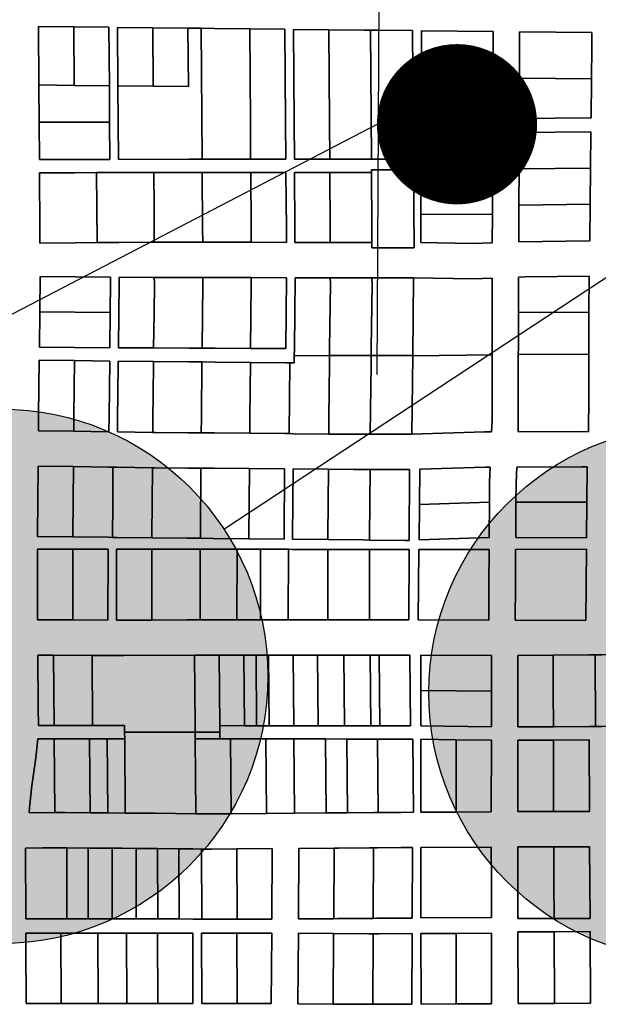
# Model space of a CAD drawing. Header units: feet. Extents: x 1267057 to 1687180, y 157668 to 661817.
# Tile 24 of 157: x 1276738 to 1277821, y 289616 to 291458. Entities that reach past the tile are written whole.
import ezdxf
from ezdxf.enums import TextEntityAlignment as Align

# ---------------------------------------------------------------- set-up
doc = ezdxf.new("R2010")
doc.units = ezdxf.units.FT
doc.header["$MEASUREMENT"] = 0
for name, color, linetype in [('County_Land_Parcels_IDHS_', 247, 'Continuous'), ('Hatch-sign', 9, 'Continuous'), ('SHEET', 4, 'Continuous')]:
    doc.layers.add(name, color=color, linetype=linetype)
doc.styles.get("Standard").update_dxf_attribs({"font": 'font31.shx'})

# ---------------------------------------------------------------- blocks, each defined once
blk = doc.blocks.new('370')
at = {"color": 0, "linetype": 'ByBlock'}
for p, q in [((0, 0.10009), (0, -0.10009)), ((0, 0), (0.06296, 0))]:
    blk.add_line(p, q, dxfattribs=at)

msp = doc.modelspace()

# ---------------------------------------------------------------- hatches: boundary and pattern name
at = {"layer": 'Hatch-sign'}
h = msp.add_hatch(color=256, dxfattribs=at)
h.dxf.hatch_style = 1
edge = h.paths.add_edge_path()
edge.add_arc((1276702.7, 290229.7), 500, 0, 360)
h = msp.add_hatch(color=256, dxfattribs=at)
h.dxf.hatch_style = 1
edge = h.paths.add_edge_path()
edge.add_arc((1278003.9, 290198.6), 500, 0, 360)

# ---------------------------------------------------------------- linework, layer by layer
at = {"layer": 'County_Land_Parcels_IDHS_'}
for points in [[(1276839.7, 291335.2), (1276773.7, 291336), (1276772.9, 291445.4), (1276838.9, 291444.7), (1276839.7, 291335.2)], [(1276774.2, 291266.1), (1276774.6, 291196.6), (1276906.6, 291196.8), (1276906.2, 291266.3), (1276905.7, 291334.5), (1276904.9, 291444), (1276838.9, 291444.7), (1276772.9, 291445.4), (1276773.7, 291336), (1276774.2, 291266.1)], [(1276905.7, 291334.5), (1276839.7, 291335.2), (1276838.9, 291444.7), (1276904.9, 291444), (1276905.7, 291334.5)], [(1276987.7, 291333.6), (1276921.7, 291334.3), (1276920.9, 291443.8), (1276986.9, 291443.1), (1276987.7, 291333.6)], [(1276922.2, 291266.3), (1276922.6, 291196.8), (1277054.7, 291196.9), (1277079.4, 291196.9), (1277104.2, 291196.9), (1277170.2, 291197), (1277236.2, 291197.1), (1277235.7, 291266.6), (1277234.4, 291440.3), (1277168.4, 291441.1), (1277102.4, 291441.8), (1277077.7, 291442.1), (1277052.9, 291442.3), (1276986.9, 291443.1), (1276920.9, 291443.8), (1276921.7, 291334.3), (1276922.2, 291266.3)], [(1277079.4, 291196.9), (1277054.7, 291196.9), (1276922.6, 291196.8), (1276922.2, 291266.3), (1276921.7, 291334.3), (1276987.7, 291333.6), (1277053.7, 291332.9), (1277052.9, 291442.3), (1277077.7, 291442.1), (1277079.4, 291196.9)], [(1276987.7, 291333.6), (1276986.9, 291443.1), (1277052.9, 291442.3), (1277053.7, 291332.9), (1276987.7, 291333.6)], [(1277170.2, 291197), (1277104.2, 291196.9), (1277079.4, 291196.9), (1277077.7, 291442.1), (1277102.4, 291441.8), (1277168.4, 291441.1), (1277169.7, 291266.5), (1277170.2, 291197)], [(1277170.2, 291197), (1277169.7, 291266.5), (1277168.4, 291441.1), (1277234.4, 291440.3), (1277235.7, 291266.6), (1277236.2, 291197.1), (1277170.2, 291197)], [(1277318.2, 291197.2), (1277252.2, 291197.1), (1277251.7, 291266.6), (1277250.4, 291440.1), (1277316.4, 291439.4), (1277317.7, 291266.7), (1277318.2, 291197.2)], [(1277251.7, 291266.6), (1277252.2, 291197.1), (1277318.2, 291197.2), (1277384.2, 291197.2), (1277396.2, 291197.2), (1277408.1, 291197.2), (1277475.1, 291197.3), (1277473.4, 291437.7), (1277408.8, 291438.4), (1277406.5, 291438.4), (1277394.5, 291438.5), (1277382.5, 291438.7), (1277316.4, 291439.4), (1277250.4, 291440.1), (1277251.7, 291266.6)], [(1277396.2, 291197.2), (1277384.2, 291197.2), (1277318.2, 291197.2), (1277317.7, 291266.7), (1277316.4, 291439.4), (1277382.5, 291438.7), (1277394.5, 291438.5), (1277396.2, 291197.2)], [(1277396.2, 291197.2), (1277394.5, 291438.5), (1277406.5, 291438.4), (1277408.8, 291438.4), (1277473.4, 291437.7), (1277475.1, 291197.3), (1277408.1, 291197.2), (1277396.2, 291197.2)], [(1277489.3, 291205.3), (1277489.1, 291147.3), (1277488.9, 291094.3), (1277488.7, 291041), (1277585.2, 291039.5), (1277622.7, 291040.9), (1277622.9, 291093.8), (1277623.1, 291145.8), (1277623.4, 291203.8), (1277623.6, 291261.8), (1277623.9, 291319.4), (1277623.9, 291319.8), (1277624.1, 291377.8), (1277624.3, 291436), (1277490.3, 291437.5), (1277490, 291379.2), (1277489.8, 291321.3), (1277489.6, 291263.3), (1277489.3, 291205.3)], [(1277624.1, 291377.8), (1277490, 291379.2), (1277490.3, 291437.5), (1277624.3, 291436), (1277624.1, 291377.8)], [(1277673.4, 291348.8), (1277673.1, 291273.5), (1277740.4, 291274.1), (1277807.6, 291274.6), (1277808.4, 291347.3), (1277809, 291407.9), (1277809.3, 291434), (1277673.8, 291435.5), (1277673.7, 291409.4), (1277673.4, 291348.8)], [(1277808.4, 291347.3), (1277740.9, 291348.1), (1277673.4, 291348.8), (1277673.7, 291409.4), (1277673.8, 291435.5), (1277809.3, 291434), (1277809, 291407.9), (1277808.4, 291347.3)], [(1277623.9, 291319.8), (1277489.8, 291321.3), (1277490, 291379.2), (1277624.1, 291377.8), (1277623.9, 291319.8)], [(1277673.4, 291348.8), (1277740.9, 291348.1), (1277808.4, 291347.3), (1277807.6, 291274.6), (1277740.4, 291274.1), (1277673.1, 291273.5), (1277673.4, 291348.8)], [(1276906.2, 291266.3), (1276840.2, 291266.2), (1276774.2, 291266.1), (1276773.7, 291336), (1276839.7, 291335.2), (1276905.7, 291334.5), (1276906.2, 291266.3)], [(1277623.6, 291261.8), (1277489.6, 291263.3), (1277489.8, 291321.3), (1277623.9, 291319.8), (1277623.9, 291319.4), (1277623.6, 291261.8)], [(1276774.2, 291266.1), (1276840.2, 291266.2), (1276906.2, 291266.3), (1276906.6, 291196.8), (1276774.6, 291196.6), (1276774.2, 291266.1)], [(1277623.4, 291203.8), (1277489.3, 291205.3), (1277489.6, 291263.3), (1277623.6, 291261.8), (1277623.4, 291203.8)], [(1277806.7, 291180.6), (1277807.4, 291248.1), (1277673, 291246.9), (1277672.7, 291178.9), (1277672.4, 291110.8), (1277672.2, 291042.7), (1277805.3, 291044.2), (1277806, 291113.1), (1277806.7, 291180.6)], [(1277806.7, 291180.6), (1277672.7, 291178.9), (1277673, 291246.9), (1277807.4, 291248.1), (1277806.7, 291180.6)], [(1277623.1, 291145.8), (1277489.1, 291147.3), (1277489.3, 291205.3), (1277623.4, 291203.8), (1277623.1, 291145.8)], [(1277237.2, 291041.4), (1277237.1, 291067.6), (1277236.3, 291172.3), (1277170.3, 291172.2), (1277104.3, 291172.2), (1277079.6, 291172.1), (1277054.8, 291172.1), (1276988.8, 291172.1), (1276922.8, 291172), (1276914.8, 291172), (1276906.8, 291172), (1276881.8, 291172), (1276840.8, 291171.9), (1276774.8, 291171.9), (1276775.6, 291065), (1276775.7, 291040.2), (1276841.7, 291040.7), (1276882.7, 291041), (1276907.7, 291041.2), (1276915.7, 291041.3), (1276923.7, 291041.3), (1276989.7, 291041.8), (1277004.3, 291042), (1277055.7, 291041.8), (1277080.4, 291041.8), (1277105.2, 291041.7), (1277171.2, 291041.6), (1277237.2, 291041.4)], [(1276882.7, 291041), (1276841.7, 291040.7), (1276775.7, 291040.2), (1276775.6, 291065), (1276774.8, 291171.9), (1276840.8, 291171.9), (1276881.8, 291172), (1276882.7, 291041)], [(1276989.7, 291041.8), (1276923.7, 291041.3), (1276915.7, 291041.3), (1276907.7, 291041.2), (1276882.7, 291041), (1276881.8, 291172), (1276906.8, 291172), (1276914.8, 291172), (1276922.8, 291172), (1276988.8, 291172.1), (1276989.3, 291106.8), (1276989.6, 291066.2), (1276989.7, 291041.8)], [(1277080.4, 291041.8), (1277055.7, 291041.8), (1277004.3, 291042), (1276989.7, 291041.8), (1276989.6, 291066.2), (1276989.3, 291106.8), (1276988.8, 291172.1), (1277054.8, 291172.1), (1277079.6, 291172.1), (1277080.3, 291066.7), (1277080.4, 291041.8)], [(1277171.2, 291041.6), (1277105.2, 291041.7), (1277080.4, 291041.8), (1277080.3, 291066.7), (1277079.6, 291172.1), (1277104.3, 291172.2), (1277170.3, 291172.2), (1277171.1, 291067.2), (1277171.2, 291041.6)], [(1277171.2, 291041.6), (1277171.1, 291067.2), (1277170.3, 291172.2), (1277236.3, 291172.3), (1277237.1, 291067.6), (1277237.2, 291041.4), (1277171.2, 291041.6)], [(1277476.2, 291031.1), (1277475.2, 291177.5), (1277408.2, 291177.4), (1277396.3, 291177.4), (1277396.3, 291172.4), (1277384.3, 291172.4), (1277318.3, 291172.4), (1277252.3, 291172.3), (1277253.1, 291067.7), (1277253.2, 291041.4), (1277319.2, 291041.2), (1277383.1, 291041), (1277385.2, 291041), (1277397.2, 291041.1), (1277397.2, 291031.1), (1277409.2, 291031.1), (1277476.2, 291031.1)], [(1277319.2, 291041.2), (1277253.2, 291041.4), (1277253.1, 291067.7), (1277252.3, 291172.3), (1277318.3, 291172.4), (1277319.1, 291068), (1277319.2, 291041.2)], [(1277397.2, 291041.1), (1277385.2, 291041), (1277383.1, 291041), (1277319.2, 291041.2), (1277319.1, 291068), (1277318.3, 291172.4), (1277384.3, 291172.4), (1277396.3, 291172.4), (1277397.1, 291068.4), (1277397.2, 291041.1)], [(1277397.2, 291041.1), (1277397.1, 291068.4), (1277396.3, 291172.4), (1277396.3, 291177.4), (1277408.2, 291177.4), (1277475.2, 291177.5), (1277476.2, 291031.1), (1277409.2, 291031.1), (1277397.2, 291031.1), (1277397.2, 291041.1)], [(1277806, 291113.1), (1277672.4, 291110.8), (1277672.7, 291178.9), (1277806.7, 291180.6), (1277806, 291113.1)], [(1277622.9, 291093.8), (1277488.9, 291094.3), (1277489.1, 291147.3), (1277623.1, 291145.8), (1277622.9, 291093.8)], [(1277672.4, 291110.8), (1277806, 291113.1), (1277805.3, 291044.2), (1277672.2, 291042.7), (1277672.4, 291110.8)], [(1277488.9, 291094.3), (1277622.9, 291093.8), (1277622.7, 291040.9), (1277585.2, 291039.5), (1277488.7, 291041), (1277488.9, 291094.3)], [(1276908, 290967.1), (1276907.9, 290976.3), (1276842, 290977), (1276776.1, 290977.6), (1276775.4, 290911.6), (1276774.6, 290845.6), (1276840.6, 290845), (1276906.6, 290844.3), (1276907.3, 290910.3), (1276908, 290967.1)], [(1276907.3, 290910.3), (1276841.4, 290911), (1276775.4, 290911.6), (1276776.1, 290977.6), (1276842, 290977), (1276907.9, 290976.3), (1276908, 290967.1), (1276907.3, 290910.3)], [(1277622.3, 290955.8), (1277622.4, 290974.8), (1277585.9, 290973.5), (1277475.4, 290975.2), (1277409.4, 290975.1), (1277397.4, 290975.1), (1277385.4, 290975), (1277383.1, 290975), (1277319.4, 290975.2), (1277253.6, 290975.4), (1277252.1, 290842.9), (1277252, 290829.4), (1277251.8, 290816), (1277243.8, 290816.1), (1277235.8, 290816.2), (1277169.8, 290816.8), (1277103.8, 290817.5), (1277079.1, 290817.8), (1277054.3, 290818), (1276988.3, 290818.7), (1276922.3, 290819.4), (1276921.6, 290752.8), (1276921.2, 290716.2), (1276920.9, 290686.8), (1276986.9, 290685.9), (1276991.8, 290685.9), (1277052.9, 290685.3), (1277077.7, 290685.1), (1277102.4, 290684.9), (1277168.4, 290684.3), (1277234.4, 290683.7), (1277242.4, 290683.6), (1277250.4, 290683.5), (1277316.4, 290682.9), (1277363.4, 290682.5), (1277382.4, 290682.5), (1277394.3, 290682.5), (1277406.3, 290682.5), (1277469.6, 290682.5), (1277472.3, 290682.6), (1277608, 290687), (1277621.3, 290687.1), (1277622.1, 290707.4), (1277622.2, 290830.9), (1277622.3, 290955.8)], [(1276988.6, 290843.9), (1276922.6, 290844.1), (1276923.3, 290908.4), (1276924, 290965.1), (1276923.9, 290976.1), (1276989.9, 290976), (1276990, 290964.9), (1276989.3, 290908.5), (1276988.6, 290843.9)], [(1276989.9, 290976), (1276923.9, 290976.1), (1276924, 290965.1), (1276923.3, 290908.4), (1276922.6, 290844.1), (1276988.6, 290843.9), (1277054.6, 290843.6), (1277079.4, 290843.5), (1277104.1, 290843.4), (1277170.1, 290843.1), (1277236.1, 290842.8), (1277237.6, 290975.4), (1277171.4, 290975.6), (1277105.4, 290975.7), (1277080.7, 290975.8), (1277055.9, 290975.8), (1277004.5, 290976), (1276989.9, 290976)], [(1277079.4, 290843.5), (1277054.6, 290843.6), (1276988.6, 290843.9), (1276989.3, 290908.5), (1276990, 290964.9), (1276989.9, 290976), (1277004.5, 290976), (1277055.9, 290975.8), (1277080.7, 290975.8), (1277080.7, 290964.6), (1277079.4, 290843.5)], [(1277170.1, 290843.1), (1277104.1, 290843.4), (1277079.4, 290843.5), (1277080.7, 290964.6), (1277080.7, 290975.8), (1277105.4, 290975.7), (1277171.4, 290975.6), (1277171.5, 290964.2), (1277170.1, 290843.1)], [(1277170.1, 290843.1), (1277171.5, 290964.2), (1277171.4, 290975.6), (1277237.6, 290975.4), (1277236.1, 290842.8), (1277170.1, 290843.1)], [(1277318, 290829.5), (1277252, 290829.4), (1277252.1, 290842.9), (1277253.6, 290975.4), (1277319.4, 290975.2), (1277319.5, 290963.7), (1277318.1, 290843), (1277318, 290829.5)], [(1277396, 290829.6), (1277318, 290829.5), (1277318.1, 290843), (1277319.5, 290963.7), (1277319.4, 290975.2), (1277383.1, 290975), (1277385.4, 290975), (1277397.4, 290975.1), (1277397.5, 290963.4), (1277396.1, 290843.1), (1277396, 290829.6)], [(1277473.9, 290829.7), (1277407.9, 290829.6), (1277396, 290829.6), (1277396.1, 290843.1), (1277397.5, 290963.4), (1277397.4, 290975.1), (1277409.4, 290975.1), (1277475.4, 290975.2), (1277473.9, 290829.7)], [(1277622.2, 290830.9), (1277473.9, 290828.9), (1277473.9, 290829.7), (1277475.4, 290975.2), (1277585.9, 290973.5), (1277622.4, 290974.8), (1277622.3, 290955.8), (1277622.2, 290830.9)], [(1277803.6, 290910.7), (1277803.9, 290978.4), (1277684.3, 290977.1), (1277671.9, 290976.6), (1277671.6, 290910.3), (1277671.4, 290844.3), (1277671.3, 290831.9), (1277671.3, 290819.5), (1277671.1, 290753.5), (1277670.8, 290687.1), (1277789.7, 290687.4), (1277802.8, 290687.2), (1277803.1, 290754), (1277803.3, 290820), (1277803.3, 290832.3), (1277803.4, 290844.7), (1277803.6, 290910.7)], [(1277803.6, 290910.7), (1277671.6, 290910.3), (1277671.9, 290976.6), (1277684.3, 290977.1), (1277803.9, 290978.4), (1277803.6, 290910.7)], [(1276775.4, 290911.6), (1276841.4, 290911), (1276907.3, 290910.3), (1276906.6, 290844.3), (1276840.6, 290845), (1276774.6, 290845.6), (1276775.4, 290911.6)], [(1277803.3, 290832.3), (1277671.3, 290831.9), (1277671.4, 290844.3), (1277671.6, 290910.3), (1277803.6, 290910.7), (1277803.4, 290844.7), (1277803.3, 290832.3)], [(1277789.7, 290687.4), (1277670.8, 290687.1), (1277671.1, 290753.5), (1277671.3, 290819.5), (1277671.3, 290831.9), (1277803.3, 290832.3), (1277803.3, 290820), (1277803.1, 290754), (1277802.8, 290687.2), (1277789.7, 290687.4)], [(1276838.9, 290688), (1276772.9, 290688.9), (1276773.2, 290717.6), (1276774.3, 290820.9), (1276840.3, 290820.2), (1276839.2, 290717), (1276838.9, 290688)], [(1276906.3, 290819.5), (1276840.3, 290820.2), (1276774.3, 290820.9), (1276773.2, 290717.6), (1276772.9, 290688.9), (1276838.9, 290688), (1276904.9, 290687.1), (1276905.2, 290716.4), (1276906.3, 290819.5)], [(1276838.9, 290688), (1276839.2, 290717), (1276840.3, 290820.2), (1276906.3, 290819.5), (1276905.2, 290716.4), (1276904.9, 290687.1), (1276838.9, 290688)], [(1276986.9, 290685.9), (1276920.9, 290686.8), (1276921.2, 290716.2), (1276921.6, 290752.8), (1276922.3, 290819.4), (1276988.3, 290818.7), (1276987.6, 290752.4), (1276987.2, 290715.6), (1276986.9, 290685.9)], [(1277077.7, 290685.1), (1277052.9, 290685.3), (1276991.8, 290685.9), (1276986.9, 290685.9), (1276987.2, 290715.6), (1276987.6, 290752.4), (1276988.3, 290818.7), (1277054.3, 290818), (1277079.1, 290817.8), (1277077.9, 290714.7), (1277077.7, 290685.1)], [(1277168.4, 290684.3), (1277102.4, 290684.9), (1277077.7, 290685.1), (1277077.9, 290714.7), (1277079.1, 290817.8), (1277103.8, 290817.5), (1277169.8, 290816.8), (1277168.7, 290713.8), (1277168.4, 290684.3)], [(1277242.4, 290683.6), (1277234.4, 290683.7), (1277168.4, 290684.3), (1277168.7, 290713.8), (1277169.8, 290816.8), (1277235.8, 290816.2), (1277243.8, 290816.1), (1277242.4, 290683.6)], [(1277316.4, 290682.9), (1277250.4, 290683.5), (1277242.4, 290683.6), (1277243.8, 290816.1), (1277251.8, 290816), (1277252, 290829.4), (1277318, 290829.5), (1277317.8, 290815.3), (1277316.7, 290712.3), (1277316.4, 290682.9)], [(1277394.3, 290682.5), (1277382.4, 290682.5), (1277363.4, 290682.5), (1277316.4, 290682.9), (1277316.7, 290712.3), (1277317.8, 290815.3), (1277318, 290829.5), (1277396, 290829.6), (1277395.8, 290814.5), (1277394.3, 290682.5)], [(1277473.9, 290828.9), (1277472.3, 290682.6), (1277469.6, 290682.5), (1277406.3, 290682.5), (1277394.3, 290682.5), (1277395.8, 290814.5), (1277396, 290829.6), (1277407.9, 290829.6), (1277473.9, 290829.7), (1277473.9, 290828.9)], [(1277472.3, 290682.6), (1277473.9, 290828.9), (1277622.2, 290830.9), (1277622.1, 290707.4), (1277621.3, 290687.1), (1277608, 290687), (1277472.3, 290682.6)], [(1276837.3, 290490.2), (1276771.3, 290490.9), (1276771.3, 290494.1), (1276772.4, 290622.9), (1276838.4, 290622), (1276837.3, 290493.8), (1276837.3, 290490.2)], [(1277232.8, 290491.9), (1277233.9, 290617.7), (1277167.9, 290618.3), (1277101.9, 290618.9), (1277077.1, 290619.1), (1277052.4, 290619.3), (1276991, 290619.9), (1276986.4, 290619.9), (1276920.4, 290620.8), (1276912.4, 290620.9), (1276904.4, 290621.1), (1276838.4, 290622), (1276772.4, 290622.9), (1276771.3, 290494.1), (1276771.3, 290490.9), (1276837.3, 290490.2), (1276903.3, 290489.6), (1276911.3, 290489.5), (1276919.3, 290489.4), (1276985.3, 290488.7), (1277051.3, 290488), (1277076.1, 290487.8), (1277100.8, 290487.5), (1277166.8, 290486.8), (1277232.8, 290486.2), (1277232.8, 290491.9)], [(1276911.3, 290489.5), (1276903.3, 290489.6), (1276837.3, 290490.2), (1276837.3, 290493.8), (1276838.4, 290622), (1276904.4, 290621.1), (1276912.4, 290620.9), (1276911.9, 290555), (1276911.3, 290489.5)], [(1276985.3, 290488.7), (1276919.3, 290489.4), (1276911.3, 290489.5), (1276911.9, 290555), (1276912.4, 290620.9), (1276920.4, 290620.8), (1276986.4, 290619.9), (1276985.8, 290554.5), (1276985.3, 290493.1), (1276985.3, 290488.7)], [(1277076.1, 290487.8), (1277051.3, 290488), (1276985.3, 290488.7), (1276985.3, 290493.1), (1276985.8, 290554.5), (1276986.4, 290619.9), (1276991, 290619.9), (1277052.4, 290619.3), (1277077.1, 290619.1), (1277076.1, 290492.6), (1277076.1, 290487.8)], [(1277166.8, 290486.8), (1277100.8, 290487.5), (1277076.1, 290487.8), (1277076.1, 290492.6), (1277077.1, 290619.1), (1277101.9, 290618.9), (1277167.9, 290618.3), (1277166.8, 290492.2), (1277166.8, 290486.8)], [(1277166.8, 290486.8), (1277166.8, 290492.2), (1277167.9, 290618.3), (1277233.9, 290617.7), (1277232.8, 290491.9), (1277232.8, 290486.2), (1277166.8, 290486.8)], [(1277314.8, 290485.3), (1277248.8, 290486), (1277248.8, 290491.8), (1277249.9, 290617.5), (1277315.9, 290617), (1277314.8, 290491.5), (1277314.8, 290485.3)], [(1277467.3, 290483.8), (1277467.9, 290616.5), (1277459.9, 290616.5), (1277393.9, 290616.5), (1277381.9, 290616.5), (1277363.1, 290616.5), (1277315.9, 290617), (1277249.9, 290617.5), (1277248.8, 290491.8), (1277248.8, 290486), (1277314.8, 290485.3), (1277380.8, 290484.7), (1277392.8, 290484.5), (1277459.3, 290483.9), (1277467.3, 290483.8)], [(1277392.8, 290484.5), (1277380.8, 290484.7), (1277314.8, 290485.3), (1277314.8, 290491.5), (1277315.9, 290617), (1277363.1, 290616.5), (1277381.9, 290616.5), (1277393.9, 290616.5), (1277392.8, 290491.1), (1277392.8, 290484.5)], [(1277392.8, 290484.5), (1277392.8, 290491.1), (1277393.9, 290616.5), (1277459.9, 290616.5), (1277467.9, 290616.5), (1277467.3, 290483.8), (1277459.3, 290483.9), (1277392.8, 290484.5)], [(1277617.6, 290592.6), (1277618.7, 290621.1), (1277609.1, 290621), (1277486.8, 290617.1), (1277486.1, 290551.1), (1277485.5, 290485.1), (1277617, 290489.1), (1277617.4, 290555.1), (1277617.6, 290592.6)], [(1277617.4, 290555.1), (1277486.1, 290551.1), (1277486.8, 290617.1), (1277609.1, 290621), (1277618.7, 290621.1), (1277617.6, 290592.6), (1277617.4, 290555.1)], [(1277668.3, 290621.1), (1277667.1, 290591.4), (1277666.9, 290555.2), (1277666.5, 290489.2), (1277799, 290488.5), (1277799.6, 290555.3), (1277800.3, 290621.3), (1277789.5, 290621.4), (1277668.3, 290621.1)], [(1277799.6, 290555.3), (1277666.9, 290555.2), (1277667.1, 290591.4), (1277668.3, 290621.1), (1277789.5, 290621.4), (1277800.3, 290621.3), (1277799.6, 290555.3)], [(1277486.1, 290551.1), (1277617.4, 290555.1), (1277617, 290489.1), (1277485.5, 290485.1), (1277486.1, 290551.1)], [(1277666.9, 290555.2), (1277799.6, 290555.3), (1277799, 290488.5), (1277666.5, 290489.2), (1277666.9, 290555.2)], [(1276837.1, 290334.9), (1276771.1, 290335.4), (1276771.3, 290467.4), (1276837.3, 290467.4), (1276837.1, 290334.9)], [(1276837.3, 290467.4), (1276771.3, 290467.4), (1276771.1, 290335.4), (1276837.1, 290334.9), (1276903.1, 290334.4), (1276903.3, 290467.3), (1276837.3, 290467.4)], [(1276837.1, 290334.9), (1276837.3, 290467.4), (1276903.3, 290467.3), (1276903.1, 290334.4), (1276837.1, 290334.9)], [(1276985.1, 290334.6), (1276919.1, 290334.4), (1276919.3, 290467.3), (1276985.3, 290467.3), (1276985.1, 290334.6)], [(1277466.6, 290334.9), (1277467.2, 290467), (1277459.2, 290467), (1277392.8, 290467.1), (1277380.8, 290467.1), (1277314.8, 290467.1), (1277248.8, 290467.1), (1277240.8, 290467.2), (1277232.8, 290467.2), (1277188.8, 290467.2), (1277166.8, 290467.2), (1277144.8, 290467.2), (1277100.8, 290467.2), (1277076, 290467.2), (1277051.3, 290467.3), (1276985.3, 290467.3), (1276919.3, 290467.3), (1276919.1, 290334.4), (1276985.1, 290334.6), (1277051.1, 290334.9), (1277075.9, 290334.9), (1277100.6, 290335), (1277144.6, 290335.2), (1277166.6, 290335.3), (1277188.6, 290335.3), (1277215.1, 290335.4), (1277232.6, 290335.4), (1277240.6, 290335.4), (1277248.6, 290335.4), (1277314.6, 290335.2), (1277380.6, 290335.1), (1277392.6, 290335.1), (1277458.6, 290334.9), (1277466.6, 290334.9)], [(1277075.9, 290334.9), (1277051.1, 290334.9), (1276985.1, 290334.6), (1276985.3, 290467.3), (1277051.3, 290467.3), (1277076, 290467.2), (1277075.9, 290334.9)], [(1277144.6, 290335.2), (1277100.6, 290335), (1277075.9, 290334.9), (1277076, 290467.2), (1277100.8, 290467.2), (1277144.8, 290467.2), (1277144.6, 290335.2)], [(1277188.6, 290335.3), (1277166.6, 290335.3), (1277144.6, 290335.2), (1277144.8, 290467.2), (1277166.8, 290467.2), (1277188.8, 290467.2), (1277188.6, 290335.3)], [(1277240.6, 290335.4), (1277232.6, 290335.4), (1277215.1, 290335.4), (1277188.6, 290335.3), (1277188.8, 290467.2), (1277232.8, 290467.2), (1277240.8, 290467.2), (1277240.6, 290335.4)], [(1277314.6, 290335.2), (1277248.6, 290335.4), (1277240.6, 290335.4), (1277240.8, 290467.2), (1277248.8, 290467.1), (1277314.8, 290467.1), (1277314.6, 290335.2)], [(1277392.6, 290335.1), (1277380.6, 290335.1), (1277314.6, 290335.2), (1277314.8, 290467.1), (1277380.8, 290467.1), (1277392.8, 290467.1), (1277392.6, 290335.1)], [(1277392.6, 290335.1), (1277392.8, 290467.1), (1277459.2, 290467), (1277467.2, 290467), (1277466.6, 290334.9), (1277458.6, 290334.9), (1277392.6, 290335.1)], [(1277616, 290334.6), (1277484, 290334.9), (1277484.6, 290400.9), (1277485.3, 290466.9), (1277616.8, 290466.6), (1277616.4, 290400.6), (1277616, 290334.6)], [(1277616.4, 290400.6), (1277616.8, 290466.6), (1277485.3, 290466.9), (1277484.6, 290400.9), (1277484, 290334.9), (1277616, 290334.6), (1277616.4, 290400.6)], [(1277797.5, 290333.7), (1277665.5, 290334.5), (1277665.9, 290400.5), (1277666.3, 290466.5), (1277798.8, 290467.7), (1277798.1, 290401.7), (1277797.5, 290333.7)], [(1277798.1, 290401.7), (1277798.8, 290467.7), (1277666.3, 290466.5), (1277665.9, 290400.5), (1277665.5, 290334.5), (1277797.5, 290333.7), (1277798.1, 290401.7)], [(1277475.2, 289975.2), (1277473.9, 290112.2), (1277407.9, 290112.2), (1277399.7, 290112.2), (1277350.2, 290112.2), (1277310.2, 290112.3), (1277251.2, 290112.3), (1277198.4, 290112.3), (1277132.4, 290112.4), (1277112.6, 290112.4), (1277112.5, 290124.8), (1277112.4, 290137.2), (1277158.6, 290137.1), (1277204.8, 290137.1), (1277251, 290137.1), (1277296.5, 290137), (1277346, 290137), (1277395.5, 290137), (1277403.7, 290137), (1277412, 290136.9), (1277469.7, 290136.9), (1277468.5, 290268.9), (1277410.8, 290269), (1277402.5, 290269.1), (1277394.3, 290269.1), (1277344.8, 290269.2), (1277295.3, 290269.3), (1277249.8, 290269.4), (1277215.1, 290269.4), (1277203.6, 290269.4), (1277157.4, 290269.2), (1277111.2, 290269.1), (1277065, 290268.9), (1276933, 290268.4), (1276904.1, 290268.3), (1276873.2, 290268.6), (1276801, 290269.2), (1276771.7, 290269.4), (1276772.7, 290170.9), (1276772.9, 290137.4), (1276802.2, 290137.4), (1276874.4, 290137.3), (1276934.2, 290137.3), (1276934.3, 290124.9), (1276934.4, 290112.5), (1276901.4, 290112.6), (1276868.4, 290112.6), (1276802.4, 290112.6), (1276771.7, 290112.7), (1276768.1, 290077), (1276760.3, 290024.6), (1276756, 289984.1), (1276755.6, 289974), (1276803.6, 289974.4), (1276822.9, 289974.6), (1276869.6, 289974.2), (1276902.6, 289973.9), (1276935.6, 289973.6), (1276991.2, 289973.2), (1277067.6, 289972.5), (1277097.1, 289972.3), (1277133.6, 289972.5), (1277199.6, 289973.1), (1277252.4, 289973.5), (1277311.4, 289973.9), (1277351.4, 289974.2), (1277400.9, 289974.6), (1277409.2, 289974.7), (1277451.5, 289975), (1277475.2, 289975.2)], [(1276802.2, 290137.4), (1276772.9, 290137.4), (1276772.7, 290170.9), (1276771.7, 290269.4), (1276801, 290269.2), (1276802.2, 290137.4)], [(1276874.4, 290137.3), (1276802.2, 290137.4), (1276801, 290269.2), (1276873.2, 290268.6), (1276874.4, 290137.3)], [(1277066.3, 290124.8), (1276934.3, 290124.9), (1276934.2, 290137.3), (1276874.4, 290137.3), (1276873.2, 290268.6), (1276904.1, 290268.3), (1276933, 290268.4), (1277065, 290268.9), (1277066.2, 290137.2), (1277066.3, 290124.8)], [(1277112.4, 290137.2), (1277112.5, 290124.8), (1277066.3, 290124.8), (1277066.2, 290137.2), (1277065, 290268.9), (1277111.2, 290269.1), (1277112.4, 290137.2)], [(1277158.6, 290137.1), (1277112.4, 290137.2), (1277111.2, 290269.1), (1277157.4, 290269.2), (1277158.6, 290137.1)], [(1277181.2, 290137.1), (1277162.6, 290137.1), (1277162.5, 290137.3), (1277158.6, 290137.1), (1277157.4, 290269.2), (1277180.7, 290269.3), (1277181.2, 290137.1)], [(1277181.2, 290137.1), (1277180.7, 290269.3), (1277203.6, 290269.4), (1277204.8, 290137.1), (1277181.2, 290137.1)], [(1277251, 290137.1), (1277204.8, 290137.1), (1277203.6, 290269.4), (1277215.1, 290269.4), (1277249.8, 290269.4), (1277251, 290137.1)], [(1277296.5, 290137), (1277251, 290137.1), (1277249.8, 290269.4), (1277295.3, 290269.3), (1277296.5, 290137)], [(1277346, 290137), (1277296.5, 290137), (1277295.3, 290269.3), (1277344.8, 290269.2), (1277346, 290137)], [(1277395.5, 290137), (1277346, 290137), (1277344.8, 290269.2), (1277394.3, 290269.1), (1277395.5, 290137)], [(1277412, 290136.9), (1277403.7, 290137), (1277395.5, 290137), (1277394.3, 290269.1), (1277402.5, 290269.1), (1277410.8, 290269), (1277412, 290136.9)], [(1277412, 290136.9), (1277410.8, 290269), (1277468.5, 290268.9), (1277469.7, 290136.9), (1277412, 290136.9)], [(1277621, 290201.7), (1277489, 290202.8), (1277489, 290268.9), (1277621, 290268.6), (1277621, 290201.7)], [(1277621, 290201.7), (1277621, 290268.6), (1277489, 290268.9), (1277489, 290202.8), (1277489, 290136.6), (1277620.9, 290134.7), (1277621, 290201.7)], [(1277960.2, 290271.1), (1277827.7, 290269.9), (1277815.4, 290269.8), (1277803, 290269.6), (1277736.8, 290269.1), (1277670.5, 290268.5), (1277670.5, 290201.6), (1277670.4, 290134.7), (1277737, 290135.1), (1277803.7, 290135.4), (1277816.1, 290135.5), (1277828.5, 290135.5), (1277961.7, 290136.2), (1277960.9, 290203.6), (1277960.2, 290271.1)], [(1277737, 290135.1), (1277670.4, 290134.7), (1277670.5, 290201.6), (1277670.5, 290268.5), (1277736.8, 290269.1), (1277736.9, 290202.1), (1277737, 290135.1)], [(1277816.1, 290135.5), (1277803.7, 290135.4), (1277737, 290135.1), (1277736.9, 290202.1), (1277736.8, 290269.1), (1277803, 290269.6), (1277815.4, 290269.8), (1277816.1, 290135.5)], [(1277816.1, 290135.5), (1277815.4, 290269.8), (1277827.7, 290269.9), (1277960.2, 290271.1), (1277960.9, 290203.6), (1277961.7, 290136.2), (1277828.5, 290135.5), (1277816.1, 290135.5)], [(1277489, 290202.8), (1277621, 290201.7), (1277620.9, 290134.7), (1277489, 290136.6), (1277489, 290202.8)], [(1277162.6, 290137.1), (1277158.6, 290137.1), (1277162.5, 290137.3), (1277162.6, 290137.1)], [(1277066.4, 290112.4), (1277067.6, 289972.5), (1276991.2, 289973.2), (1276935.6, 289973.6), (1276934.4, 290112.5), (1276934.3, 290124.9), (1277066.3, 290124.8), (1277066.4, 290112.4)], [(1277112.6, 290112.4), (1277066.4, 290112.4), (1277066.3, 290124.8), (1277112.5, 290124.8), (1277112.6, 290112.4)], [(1276803.6, 289974.4), (1276755.6, 289974), (1276756, 289984.1), (1276760.3, 290024.6), (1276768.1, 290077), (1276771.7, 290112.7), (1276802.4, 290112.6), (1276803.6, 289974.4)], [(1276869.6, 289974.2), (1276822.9, 289974.6), (1276803.6, 289974.4), (1276802.4, 290112.6), (1276868.4, 290112.6), (1276869.6, 289974.2)], [(1276902.6, 289973.9), (1276869.6, 289974.2), (1276868.4, 290112.6), (1276901.4, 290112.6), (1276902.6, 289973.9)], [(1276935.6, 289973.6), (1276902.6, 289973.9), (1276901.4, 290112.6), (1276934.4, 290112.5), (1276935.6, 289973.6)], [(1277133.7, 289972.5), (1277133.6, 289972.5), (1277097.1, 289972.3), (1277067.6, 289972.5), (1277066.4, 290112.4), (1277112.6, 290112.4), (1277132.4, 290112.4), (1277133.7, 289972.5)], [(1277133.7, 289972.5), (1277132.4, 290112.4), (1277198.4, 290112.3), (1277199.6, 289973.1), (1277133.7, 289972.5)], [(1277252.4, 289973.5), (1277199.6, 289973.1), (1277198.4, 290112.3), (1277251.2, 290112.3), (1277252.4, 289973.5)], [(1277311.4, 289973.9), (1277252.4, 289973.5), (1277251.2, 290112.3), (1277310.2, 290112.3), (1277311.4, 289973.9)], [(1277351.4, 289974.2), (1277311.4, 289973.9), (1277310.2, 290112.3), (1277350.2, 290112.2), (1277351.4, 289974.2)], [(1277409.2, 289974.7), (1277400.9, 289974.6), (1277351.4, 289974.2), (1277350.2, 290112.2), (1277399.7, 290112.2), (1277407.9, 290112.2), (1277409.2, 289974.7)], [(1277409.2, 289974.7), (1277407.9, 290112.2), (1277473.9, 290112.2), (1277475.2, 289975.2), (1277451.5, 289975), (1277409.2, 289974.7)], [(1277554.8, 289975.6), (1277488.8, 289975.2), (1277488.9, 290111.9), (1277554.9, 290110.9), (1277554.8, 289975.6)], [(1277620.8, 289976), (1277620.9, 290110), (1277554.9, 290110.9), (1277488.9, 290111.9), (1277488.8, 289975.2), (1277554.8, 289975.6), (1277620.8, 289976)], [(1277554.8, 289975.6), (1277554.9, 290110.9), (1277620.9, 290110), (1277620.8, 289976), (1277554.8, 289975.6)], [(1277804.6, 289976.4), (1277803.8, 290110.6), (1277737.1, 290110.3), (1277670.4, 290110), (1277670.3, 289976.3), (1277737.4, 289976.3), (1277804.6, 289976.4)], [(1277737.4, 289976.3), (1277670.3, 289976.3), (1277670.4, 290110), (1277737.1, 290110.3), (1277737.4, 289976.3)], [(1277737.4, 289976.3), (1277737.1, 290110.3), (1277803.8, 290110.6), (1277804.6, 289976.4), (1277737.4, 289976.3)], [(1276781.7, 289776), (1276749.3, 289776), (1276748.9, 289908), (1276781.3, 289908.3), (1276814.3, 289908.5), (1276822.9, 289908.6), (1276825.8, 289908.6), (1276826.2, 289775.9), (1276814.7, 289775.9), (1276781.7, 289776)], [(1277209.7, 289775.1), (1277210.5, 289907.1), (1277144.3, 289906.6), (1277097.1, 289906.3), (1277078.3, 289906.4), (1277061.8, 289906.6), (1277035.8, 289906.8), (1276995.8, 289907.1), (1276955.8, 289907.5), (1276929.8, 289907.7), (1276910.8, 289907.8), (1276880.3, 289908.1), (1276865.8, 289908.2), (1276825.8, 289908.6), (1276822.9, 289908.6), (1276814.3, 289908.5), (1276781.3, 289908.3), (1276748.9, 289908), (1276749.3, 289776), (1276781.7, 289776), (1276814.7, 289775.9), (1276826.2, 289775.9), (1276866.2, 289775.8), (1276880.7, 289775.8), (1276911.2, 289775.7), (1276930.2, 289775.7), (1276956.2, 289775.6), (1276996.2, 289775.6), (1277036.2, 289775.5), (1277062.2, 289775.4), (1277078.7, 289775.4), (1277144.7, 289775.3), (1277209.7, 289775.1)], [(1276866.2, 289775.8), (1276826.2, 289775.9), (1276825.8, 289908.6), (1276865.8, 289908.2), (1276866.2, 289775.8)], [(1276911.2, 289775.7), (1276880.7, 289775.8), (1276866.2, 289775.8), (1276865.8, 289908.2), (1276880.3, 289908.1), (1276910.8, 289907.8), (1276911.2, 289775.7)], [(1276956.2, 289775.6), (1276930.2, 289775.7), (1276911.2, 289775.7), (1276910.8, 289907.8), (1276929.8, 289907.7), (1276955.8, 289907.5), (1276956.2, 289775.6)], [(1276996.2, 289775.6), (1276956.2, 289775.6), (1276955.8, 289907.5), (1276995.8, 289907.1), (1276996.2, 289775.6)], [(1277036.2, 289775.5), (1276996.2, 289775.6), (1276995.8, 289907.1), (1277035.8, 289906.8), (1277036.2, 289775.5)], [(1277078.7, 289775.4), (1277062.2, 289775.4), (1277036.2, 289775.5), (1277035.8, 289906.8), (1277061.8, 289906.6), (1277078.3, 289906.4), (1277078.7, 289775.4)], [(1277144.7, 289775.3), (1277078.7, 289775.4), (1277078.3, 289906.4), (1277097.1, 289906.3), (1277144.3, 289906.6), (1277144.7, 289775.3)], [(1277144.7, 289775.3), (1277144.3, 289906.6), (1277210.5, 289907.1), (1277209.7, 289775.1), (1277144.7, 289775.3)], [(1277472.7, 289777.2), (1277473.5, 289909.2), (1277451.9, 289909), (1277407.5, 289908.7), (1277400.5, 289908.6), (1277392.5, 289908.6), (1277334.5, 289908.1), (1277326.5, 289908), (1277260.5, 289907.5), (1277259.7, 289775.5), (1277325.7, 289776), (1277333.7, 289776.1), (1277391.7, 289776.6), (1277399.7, 289776.6), (1277406.7, 289776.7), (1277451.1, 289777), (1277472.7, 289777.2)], [(1277325.7, 289776), (1277259.7, 289775.5), (1277260.5, 289907.5), (1277326.5, 289908), (1277325.7, 289776)], [(1277399.7, 289776.6), (1277391.7, 289776.6), (1277333.7, 289776.1), (1277325.7, 289776), (1277326.5, 289908), (1277334.5, 289908.1), (1277392.5, 289908.6), (1277400.5, 289908.6), (1277399.7, 289776.6)], [(1277399.7, 289776.6), (1277400.5, 289908.6), (1277407.5, 289908.7), (1277451.9, 289909), (1277473.5, 289909.2), (1277472.7, 289777.2), (1277451.1, 289777), (1277406.7, 289776.7), (1277399.7, 289776.6)], [(1277621.1, 289778), (1277489.1, 289777.3), (1277489, 289843.3), (1277488.9, 289909.2), (1277620.8, 289910), (1277621, 289844), (1277621.1, 289778)], [(1277621, 289844), (1277620.8, 289910), (1277488.9, 289909.2), (1277489, 289843.3), (1277489.1, 289777.3), (1277621.1, 289778), (1277621, 289844)], [(1277737.6, 289910.3), (1277670.3, 289910.3), (1277670.5, 289843.2), (1277670.6, 289776.2), (1277738.2, 289776.3), (1277805.8, 289776.5), (1277805.4, 289843.5), (1277804.9, 289910.4), (1277737.6, 289910.3)], [(1277738.2, 289776.3), (1277670.6, 289776.2), (1277670.5, 289843.2), (1277670.3, 289910.3), (1277737.6, 289910.3), (1277737.9, 289843.3), (1277738.2, 289776.3)], [(1277738.2, 289776.3), (1277737.9, 289843.3), (1277737.6, 289910.3), (1277804.9, 289910.4), (1277805.4, 289843.5), (1277805.8, 289776.5), (1277738.2, 289776.3)], [(1276815.2, 289617.3), (1276779.7, 289617.3), (1276749.8, 289617.1), (1276749.4, 289725.1), (1276749.4, 289749.2), (1276814.8, 289749.1), (1276815.2, 289617.3)], [(1277062.2, 289617.5), (1277061.8, 289749.1), (1276995.8, 289749.1), (1276937.8, 289749.1), (1276933.8, 289749.1), (1276884.3, 289749.1), (1276814.8, 289749.1), (1276749.4, 289749.2), (1276749.4, 289725.1), (1276749.8, 289617.1), (1276779.7, 289617.3), (1276815.2, 289617.3), (1276884.7, 289617.4), (1276934.2, 289617.4), (1276938.2, 289617.4), (1276996.2, 289617.4), (1277062.2, 289617.5)], [(1276884.7, 289617.4), (1276815.2, 289617.3), (1276814.8, 289749.1), (1276884.3, 289749.1), (1276884.7, 289617.4)], [(1276938.2, 289617.4), (1276934.2, 289617.4), (1276884.7, 289617.4), (1276884.3, 289749.1), (1276933.8, 289749.1), (1276937.8, 289749.1), (1276938.2, 289617.4)], [(1276996.2, 289617.4), (1276938.2, 289617.4), (1276937.8, 289749.1), (1276995.8, 289749.1), (1276996.2, 289617.4)], [(1276996.2, 289617.4), (1276995.8, 289749.1), (1277061.8, 289749.1), (1277062.2, 289617.5), (1276996.2, 289617.4)], [(1277144.7, 289617.4), (1277132.9, 289617.5), (1277078.7, 289617.5), (1277078.3, 289749.1), (1277144.3, 289749.1), (1277144.7, 289617.4)], [(1277208.8, 289617.1), (1277209.6, 289749), (1277144.3, 289749.1), (1277078.3, 289749.1), (1277078.7, 289617.5), (1277132.9, 289617.5), (1277144.7, 289617.4), (1277208.8, 289617.1)], [(1277144.7, 289617.4), (1277144.3, 289749.1), (1277209.6, 289749), (1277208.8, 289617.1), (1277144.7, 289617.4)], [(1277324.8, 289616.3), (1277258.8, 289616.7), (1277259.6, 289748.7), (1277325.6, 289748.3), (1277324.8, 289616.3)], [(1277471.8, 289616.2), (1277472.6, 289748.2), (1277411, 289747.8), (1277406.6, 289747.8), (1277399.6, 289747.9), (1277391.6, 289747.9), (1277325.6, 289748.3), (1277259.6, 289748.7), (1277258.8, 289616.7), (1277324.8, 289616.3), (1277390.8, 289615.9), (1277398.8, 289615.9), (1277405.8, 289615.8), (1277410.2, 289615.8), (1277471.8, 289616.2)], [(1277398.8, 289615.9), (1277390.8, 289615.9), (1277324.8, 289616.3), (1277325.6, 289748.3), (1277391.6, 289747.9), (1277399.6, 289747.9), (1277398.8, 289615.9)], [(1277398.8, 289615.9), (1277399.6, 289747.9), (1277406.6, 289747.8), (1277411, 289747.8), (1277472.6, 289748.2), (1277471.8, 289616.2), (1277410.2, 289615.8), (1277405.8, 289615.8), (1277398.8, 289615.9)], [(1277621.3, 289617), (1277621.1, 289749), (1277555.1, 289748.6), (1277489.1, 289748.3), (1277489.3, 289616.3), (1277555.3, 289616.6), (1277621.3, 289617)], [(1277555.3, 289616.6), (1277489.3, 289616.3), (1277489.1, 289748.3), (1277555.1, 289748.6), (1277555.3, 289616.6)], [(1277555.3, 289616.6), (1277555.1, 289748.6), (1277621.1, 289749), (1277621.3, 289617), (1277555.3, 289616.6)], [(1277806.8, 289617.9), (1277806, 289751.8), (1277738.3, 289751.6), (1277670.6, 289751.4), (1277670.8, 289617.3), (1277738.8, 289617.6), (1277806.8, 289617.9)], [(1277738.8, 289617.6), (1277670.8, 289617.3), (1277670.6, 289751.4), (1277738.3, 289751.6), (1277738.8, 289617.6)], [(1277738.8, 289617.6), (1277738.3, 289751.6), (1277806, 289751.8), (1277806.8, 289617.9), (1277738.8, 289617.6)]]:
    msp.add_lwpolyline(points, close=True, dxfattribs=at)
at = {"layer": 'SHEET', "const_width": 150}
msp.add_lwpolyline([(1277623, 291297.4, 1), (1277490.2, 291227.6, 1)], format="xyb", close=True, dxfattribs=at)
at = {"layer": 'SHEET'}
for points in [[(1277120.3, 290504.7), (1278380.4, 291334.6)], [(1277409, 291263.4), (1275884.2, 290471.4)]]:
    msp.add_lwpolyline(points, dxfattribs=at)
for centre in [(1276702.7, 290229.7), (1278003.9, 290198.6)]:
    msp.add_circle(centre, 500, dxfattribs=at)

# ---------------------------------------------------------------- block references
at = {"layer": 'SHEET', "xscale": 4687.500000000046, "yscale": 4687.500000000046, "zscale": 4687.500000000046, "rotation": 359.6606070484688}
msp.add_blockref('370', (1277409, 291263.4), dxfattribs=at)

# ---------------------------------------------------------------- texts
at = {"layer": 'SHEET', "width": 0.75}
msp.add_text('8', height=562.5, dxfattribs=at).set_placement((1276702.7, 290229.7), align=Align.MIDDLE_CENTER)

doc.saveas('drawing.dxf')
